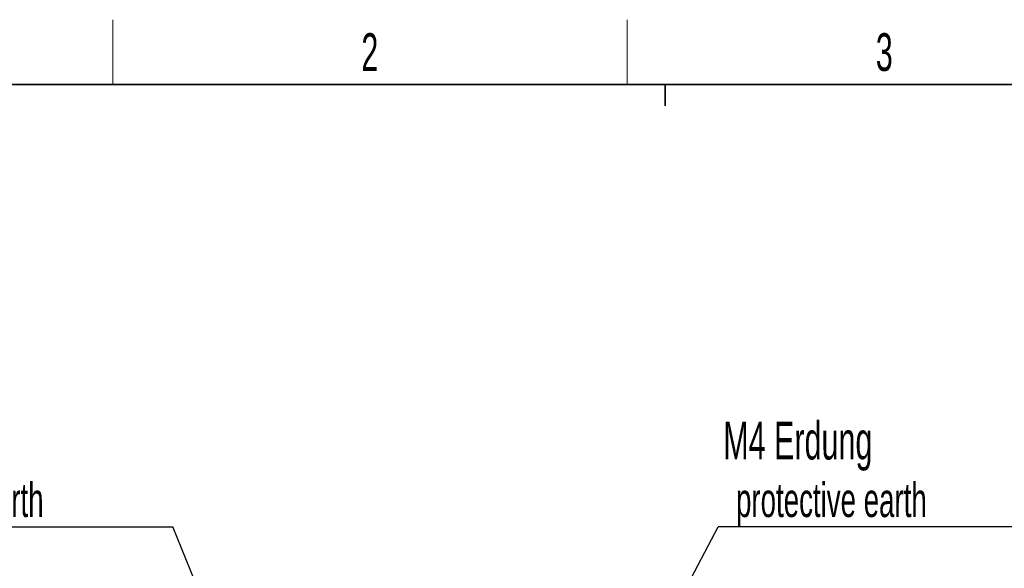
# Model space of a CAD drawing. Header units: millimetres. Extents: x 5 to 418, y 2 to 292.
# Tile 16 of 36: x 65 to 156, y 238 to 288. Entities that reach past the tile are written whole.
import ezdxf

# ---------------------------------------------------------------- set-up
doc = ezdxf.new("R2010")
doc.units = ezdxf.units.MM
doc.layers.add('SLD-0', color=7, linetype='Continuous')
doc.styles.add('SLDTEXTSTYLE0', font='TXT', dxfattribs={"width": 0.605})
doc.dimstyles.new('SLDDIMSTYLE1', dxfattribs={"dimtxt": 0.18, "dimasz": 1.016, "dimexe": 0, "dimexo": 0.0625, "dimgap": 0, "dimtad": 0, "dimtih": 1, "dimtoh": 1, "dimdec": 0, "dimrnd": 1e-09, "dimzin": 0, "dimdsep": 46, "dimtxsty": 'Standard', "dimblk1": 'DOT', "dimblk2": 'DOT', "dimsah": 1, "dimcen": 0.09, "dimadec": 0, "dimazin": 0, "dimtfac": 1.016, "dimtdec": 0, "dimtofl": 0, "dimtmove": 0, "dimatfit": 3, "dimldrblk": 'DOT', "dimfxl": 1, "dimfrac": 2, "dimtolj": 1, "dimtzin": 0, "dimarcsym": 0})

# ---------------------------------------------------------------- blocks, each defined once
blk = doc.blocks.new('SW_NOTE_0')
at = {"layer": 'SLD-0', "color": 0}
blk.add_line((-30.452, 0), (0, 0), dxfattribs=at)
at = {"layer": 'SLD-0', "color": 0, "attachment_point": 1, "style": 'SLDTEXTSTYLE0'}
for s, insert, char_height in [('M4 Erdung', (-30.886, 9.761), 3.5), ('protective earth', (-29.695, 4.096), 3.175)]:
    blk.add_mtext(s, dxfattribs=dict(at, insert=insert, char_height=char_height))
blk = doc.blocks.new('_Dot')
at = {"color": 0, "linetype": 'ByBlock', "lineweight": -2}
blk.add_line((-0.5, 0), (-1, 0), dxfattribs=at)
at = {"color": 0, "linetype": 'ByBlock', "const_width": 0.5}
blk.add_lwpolyline([(-0.25, 0, 1), (0.25, 0, 1)], format="xyb", close=True, dxfattribs=at)
blk = doc.blocks.new('SW_NOTE_0_1')
at = {"layer": 'SLD-0', "color": 0}
blk.add_line((30.226, 0), (0, 0), dxfattribs=at)
at = {"layer": 'SLD-0', "color": 0, "attachment_point": 1, "style": 'SLDTEXTSTYLE0'}
for s, insert, char_height in [('M4 Erdung', (0.459, 9.761), 3.5), ('protective earth', (1.65, 4.096), 3.175)]:
    blk.add_mtext(s, dxfattribs=dict(at, insert=insert, char_height=char_height))

msp = doc.modelspace()

# ---------------------------------------------------------------- linework, layer by layer
at = {"layer": 'SLD-0', "lineweight": 18}
for p, q in [((73.75, 282.5), (73.75, 288.5)), ((121.5, 282.5), (121.5, 288.5))]:
    msp.add_line(p, q, dxfattribs=at)
at = {"layer": 'SLD-0', "lineweight": 35}
msp.add_line((408, 282.5), (26, 282.5), dxfattribs=at)
at = {"layer": 'SLD-0'}
for p, q in [((125, 280.5), (125, 282.5)), ((125, 282.5), (125, 280.5))]:
    msp.add_line(p, q, dxfattribs=at)

# ---------------------------------------------------------------- block references
for name, p in [('SW_NOTE_0', (79.3169, 241.4296)), ('SW_NOTE_0_1', (129.9397, 241.4296))]:
    msp.add_blockref(name, p, dxfattribs=at)

# ---------------------------------------------------------------- texts
at = {"layer": 'SLD-0', "char_height": 3.5, "attachment_point": 2, "style": 'SLDTEXTSTYLE0'}
for s, insert in [('2', (97.6027, 287.243)), ('3', (145.3527, 287.243))]:
    msp.add_mtext(s, dxfattribs=dict(at, insert=insert))

# ---------------------------------------------------------------- leaders
at = {"layer": 'SLD-0'}
for points in [[(86.1189, 224.731), (79.3169, 241.4296)], [(121.1189, 224.731), (129.9397, 241.4296)]]:
    msp.add_leader(points, dimstyle='SLDDIMSTYLE1', dxfattribs=at)

doc.saveas('drawing.dxf')
